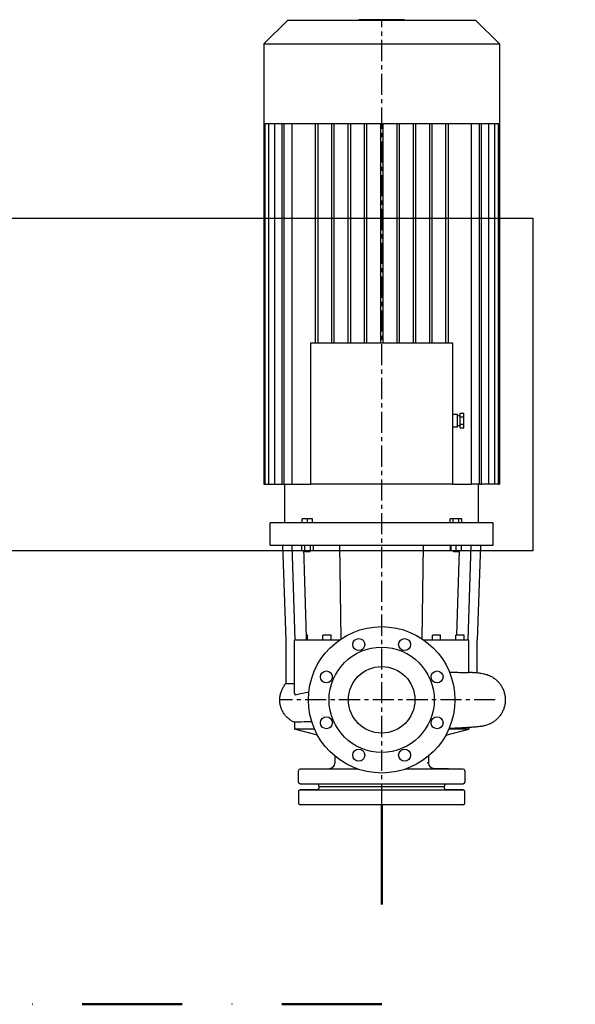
# Model space of a CAD drawing. Header units: millimetres. Extents: x 196 to 1773810, y -221320 to 153872.
# Tile 244 of 256: x 1202194 to 1203029, y -200257 to -198777. Entities that reach past the tile are written whole.
import ezdxf

# ---------------------------------------------------------------- set-up
doc = ezdxf.new("R2010")
doc.units = ezdxf.units.MM
doc.linetypes.add('CENTER', pattern=[50.8, 31.75, -6.35, 6.35, -6.35])
doc.linetypes.add('DASHDOT', pattern=[1, 0.5, -0.25, 0, -0.25])
for name, color, linetype, lineweight in [('00_Основной', 163, 'Continuous', 40), ('эл.освещ', 1, 'Continuous', 50), ('электрика', 1, 'Continuous', 140), ('中心线', 1, 'CENTER', 25)]:
    doc.layers.add(name, color=color, linetype=linetype, lineweight=lineweight)
doc.styles.add('Times New Roman', font='times.ttf')

msp = doc.modelspace()

# ---------------------------------------------------------------- linework, layer by layer
at = {"color": 252, "lineweight": 30, "ltscale": 10, "elevation": 0}
msp.add_lwpolyline([(1200260.7, -199075.2), (1202964.9, -199075.2), (1202964.9, -199575.2), (1200260.7, -199575.2)], close=True, dxfattribs=at)
at = {"layer": '00_Основной', "lineweight": 25, "ltscale": 10}
for p, q in [((1202596.1, -198778, 0), (1202560.7, -198813.4, 0)), ((1202879.5, -198778, 0), (1202596.1, -198778, 0)), ((1202772.3, -198777, 0), (1202703.4, -198777, 0)), ((1202703.4, -198778, 0), (1202703.4, -198777, 0)), ((1202772.3, -198778, 0), (1202772.3, -198777, 0)), ((1202879.5, -198778, 0), (1202914.9, -198813.4, 0)), ((1202560.7, -198813.4, 0), (1202914.9, -198813.4, 0)), ((1202560.7, -198813.4, 0), (1202560.7, -198933.1, 0)), ((1202914.9, -198813.4, 0), (1202914.9, -198933.1, 0)), ((1202560.7, -198933.1, 0), (1202562.4, -198933.1, 0)), ((1202560.7, -198933.1), (1202560.7, -199475.2)), ((1202562.4, -198933.1, 0), (1202567.8, -198933.1, 0)), ((1202562.4, -198933.1), (1202562.4, -199475.2)), ((1202567.7, -198933.1), (1202567.7, -199475.2)), ((1202567.8, -198933.1, 0), (1202577.1, -198933.1, 0)), ((1202576.9, -198933.1), (1202576.9, -199475.2)), ((1202577.1, -198933.1, 0), (1202591.1, -198933.1, 0)), ((1202588.2, -199475.2), (1202588.2, -198933.1)), ((1202590.7, -198933.1), (1202590.7, -199475.2)), ((1202591.1, -198933.1, 0), (1202638.6, -198933.1, 0)), ((1202603.4, -199475.2), (1202603.4, -198933.1)), ((1202637.8, -198933.1), (1202637.8, -199262.7)), ((1202638.6, -198933.1, 0), (1202663.4, -198933.1, 0)), ((1202641.6, -198933.1), (1202641.6, -199262.7)), ((1202662.3, -198933.1), (1202662.3, -199262.7)), ((1202663.4, -198933.1, 0), (1202688.2, -198933.1, 0)), ((1202666.1, -198933.1), (1202666.1, -199262.7)), ((1202686.8, -198933.1), (1202686.8, -199262.7)), ((1202688.2, -198933.1, 0), (1202713, -198933.1, 0)), ((1202690.7, -198933.1), (1202690.7, -199262.7)), ((1202711.4, -198933.1), (1202711.4, -199262.7)), ((1202713, -198933.1, 0), (1202737.8, -198933.1, 0)), ((1202715.2, -198933.1), (1202715.2, -199262.7)), ((1202735.9, -198933.1), (1202735.9, -199262.7)), ((1202737.8, -198933.1, 0), (1202762.6, -198933.1, 0)), ((1202739.7, -198933.1), (1202739.7, -199262.7)), ((1202760.4, -198933.1), (1202760.4, -199262.7)), ((1202762.6, -198933.1, 0), (1202787.4, -198933.1, 0)), ((1202764.3, -198933.1), (1202764.3, -199262.7)), ((1202785, -198933.1), (1202785, -199262.7)), ((1202787.4, -198933.1, 0), (1202812.2, -198933.1, 0)), ((1202788.8, -198933.1), (1202788.8, -199262.7)), ((1202809.5, -198933.1), (1202809.5, -199262.7)), ((1202812.2, -198933.1, 0), (1202837, -198933.1, 0)), ((1202813.3, -198933.1), (1202813.3, -199262.7)), ((1202834, -198933.1), (1202834, -199262.7)), ((1202837, -198933.1, 0), (1202884.6, -198933.1, 0)), ((1202837.9, -198933.1), (1202837.9, -199262.7)), ((1202872.2, -198933.1), (1202872.2, -199475.2)), ((1202884.6, -198933.1, 0), (1202898.6, -198933.1, 0)), ((1202884.9, -199475.2), (1202884.9, -198933.1)), ((1202887.4, -198933.1), (1202887.4, -199475.2)), ((1202898.6, -198933.1, 0), (1202907.9, -198933.1, 0)), ((1202898.7, -199475.2), (1202898.7, -198933.1)), ((1202907.9, -198933.1, 0), (1202913.2, -198933.1, 0)), ((1202907.9, -199475.2), (1202907.9, -198933.1)), ((1202913.2, -198933.1, 0), (1202914.9, -198933.1, 0)), ((1202913.2, -199475.2), (1202913.2, -198933.1)), ((1202914.9, -198933.1), (1202914.9, -199475.2)), ((1202631.5, -199475.2), (1202631.5, -199262.7)), ((1202631.5, -199262.7), (1202844.1, -199262.7)), ((1202844.1, -199262.7), (1202844.1, -199475.2)), ((1202844.1, -199369.9), (1202851.8, -199369.9)), ((1202851.8, -199379.5), (1202851.8, -199369.9)), ((1202851.8, -199371.8), (1202855.6, -199371.8)), ((1202855.6, -199368.4), (1202861.3, -199368.4)), ((1202855.6, -199373.9), (1202855.6, -199368.4)), ((1202855.6, -199373.9), (1202861.3, -199373.9)), ((1202855.6, -199385), (1202855.6, -199373.9)), ((1202861.3, -199373.9), (1202861.3, -199368.4)), ((1202861.3, -199385), (1202861.3, -199373.9)), ((1202844.1, -199389), (1202851.8, -199389)), ((1202851.8, -199389), (1202851.8, -199379.5)), ((1202851.8, -199387.1), (1202855.6, -199387.1)), ((1202855.6, -199385), (1202861.3, -199385)), ((1202855.6, -199390.5), (1202855.6, -199385)), ((1202855.6, -199390.5), (1202861.3, -199390.5)), ((1202861.3, -199390.5), (1202861.3, -199385)), ((1202560.7, -199475.2), (1202562.4, -199475.2)), ((1202562.4, -199475.2), (1202564.3, -199475.2)), ((1202564.3, -199475.2), (1202567.7, -199475.2)), ((1202567.7, -199475.2), (1202569.6, -199475.2)), ((1202569.6, -199475.2), (1202576.9, -199475.2)), ((1202576.9, -199475.2), (1202578.8, -199475.2)), ((1202578.8, -199475.2), (1202588.2, -199475.2)), ((1202588.2, -199475.2), (1202590.7, -199475.2)), ((1202590.7, -199475.2), (1202592.7, -199475.2)), ((1202592.3, -199533.2), (1202592.3, -199475.2)), ((1202592.7, -199475.2), (1202603.4, -199475.2)), ((1202603.4, -199475.2), (1202631.5, -199475.2)), ((1202844.1, -199475.2), (1202631.5, -199475.2)), ((1202844.1, -199475.2), (1202872.2, -199475.2)), ((1202883, -199475.2), (1202872.2, -199475.2)), ((1202884.9, -199475.2), (1202883, -199475.2)), ((1202883.4, -199533.2), (1202883.4, -199475.2)), ((1202884.9, -199475.2), (1202887.4, -199475.2)), ((1202896.8, -199475.2), (1202887.4, -199475.2)), ((1202898.7, -199475.2), (1202896.8, -199475.2)), ((1202906, -199475.2), (1202898.7, -199475.2)), ((1202907.9, -199475.2), (1202906, -199475.2)), ((1202911.3, -199475.2), (1202907.9, -199475.2)), ((1202913.2, -199475.2), (1202911.3, -199475.2)), ((1202913.2, -199475.2), (1202914.9, -199475.2)), ((1202905.4, -199533.2), (1202570.3, -199533.2)), ((1202570.3, -199566.8), (1202570.3, -199533.2)), ((1202626.1, -199527.1), (1202618.5, -199527.1)), ((1202618.5, -199533.2), (1202618.5, -199527.1)), ((1202626.1, -199533.2), (1202626.1, -199527.1)), ((1202633.8, -199527.1), (1202626.1, -199527.1)), ((1202633.8, -199533.2), (1202633.8, -199527.1)), ((1202845.1, -199527.1), (1202840.7, -199527.1)), ((1202840.7, -199533.2), (1202840.7, -199527.1)), ((1202853.9, -199527.1), (1202845.1, -199527.1)), ((1202845.1, -199533.2), (1202845.1, -199527.1)), ((1202858.4, -199527.1), (1202853.9, -199527.1)), ((1202853.9, -199533.2), (1202853.9, -199527.1)), ((1202858.4, -199533.2), (1202858.4, -199527.1)), ((1202905.4, -199566.8), (1202905.4, -199533.2)), ((1202570.3, -199566.8), (1202737.8, -199566.8)), ((1202594.2, -199709.4), (1202589.4, -199566.8)), ((1202607.7, -199709.4), (1202603.3, -199566.8)), ((1202617.3, -199566.8), (1202617.3, -199574.8)), ((1202621.7, -199566.8), (1202621.7, -199574.8)), ((1202630.5, -199566.8), (1202630.5, -199574.8)), ((1202635, -199566.8), (1202635, -199574.8)), ((1202677.1, -199707.5), (1202675.1, -199566.8)), ((1202737.8, -199566.8), (1202905.4, -199566.8)), ((1202798.5, -199707.5), (1202800.5, -199566.8)), ((1202840.7, -199566.8), (1202840.7, -199574.8)), ((1202841.9, -199566.8), (1202841.9, -199574.8)), ((1202849.5, -199566.8), (1202849.5, -199574.8)), ((1202857.2, -199566.8), (1202857.2, -199574.8)), ((1202868, -199709.4), (1202872.3, -199566.8)), ((1202886.2, -199566.8), (1202881.4, -199709.4)), ((1202617.3, -199574.8), (1202621.7, -199574.8)), ((1202621.3, -199574.8), (1202621.3, -199575.4)), ((1202626.1, -199575.4), (1202621.3, -199575.4)), ((1202622.3, -199576.3), (1202621.3, -199575.4)), ((1202621.7, -199574.8), (1202630.5, -199574.8)), ((1202622.3, -199576.3), (1202626.1, -199576.3)), ((1202630.9, -199575.4), (1202626.1, -199575.4)), ((1202626.1, -199576.3), (1202629.9, -199576.3)), ((1202629.9, -199576.3), (1202630.9, -199575.4)), ((1202630.5, -199574.8), (1202635, -199574.8)), ((1202630.9, -199574.8), (1202630.9, -199575.4)), ((1202840.7, -199574.8), (1202841.9, -199574.8)), ((1202841.9, -199574.8), (1202849.5, -199574.8)), ((1202844.7, -199574.8), (1202844.7, -199575.4)), ((1202854.3, -199575.4), (1202844.7, -199575.4)), ((1202845.7, -199576.3), (1202844.7, -199575.4)), ((1202845.7, -199576.3), (1202853.4, -199576.3)), ((1202849.5, -199574.8), (1202857.2, -199574.8)), ((1202850.9, -199701.8), (1202854.7, -199574.8)), ((1202853.4, -199576.3), (1202854.3, -199575.4)), ((1202854.3, -199574.8), (1202854.3, -199575.4)), ((1202626.4, -199701.8), (1202624.8, -199701.8)), ((1202626.4, -199709.4), (1202626.4, -199701.8)), ((1202661.7, -199701.8), (1202649.2, -199701.8)), ((1202649.2, -199709.4), (1202649.2, -199701.8)), ((1202661.7, -199709.4), (1202661.7, -199701.8)), ((1202820.2, -199701.8), (1202814, -199701.8)), ((1202814, -199709.4), (1202814, -199701.8)), ((1202826.4, -199701.8), (1202820.2, -199701.8)), ((1202826.4, -199709.4), (1202826.4, -199701.8)), ((1202861.7, -199701.8), (1202849.2, -199701.8)), ((1202849.2, -199709.4), (1202849.2, -199701.8)), ((1202861.7, -199709.4), (1202861.7, -199701.8)), ((1202594.2, -199774.5), (1202594.2, -199709.4)), ((1202607.7, -199709.4), (1202607, -199709.4)), ((1202607, -199789.1), (1202607, -199709.4)), ((1202657, -199709.4), (1202607.7, -199709.4)), ((1202663.7, -199709.4), (1202657, -199709.4)), ((1202670.1, -199709.4), (1202663.7, -199709.4)), ((1202674.3, -199709.4), (1202670.1, -199709.4)), ((1202805.6, -199709.4), (1202801.4, -199709.4)), ((1202812, -199709.4), (1202805.6, -199709.4)), ((1202818.7, -199709.4), (1202812, -199709.4)), ((1202867.9, -199709.4), (1202818.7, -199709.4)), ((1202868.7, -199709.4), (1202867.9, -199709.4)), ((1202868.7, -199758.1), (1202868.7, -199709.4)), ((1202881.4, -199758.5), (1202881.4, -199709.4)), ((1202868.7, -199758.1), (1202868.7, -199758.1)), ((1202606.6, -199832.9), (1202606.6, -199843.3)), ((1202637, -199843.3), (1202606.6, -199843.3)), ((1202641.4, -199852.1), (1202606.6, -199843.3)), ((1202834.3, -199852.1), (1202869, -199843.3)), ((1202869, -199843.3), (1202838.6, -199843.3)), ((1202869, -199840.9), (1202869, -199843.3)), ((1202667.6, -199883.9), (1202667.6, -199894.5)), ((1202808, -199883.9), (1202808, -199894.5)), ((1202612.8, -199922.8), (1202612.8, -199905.7)), ((1202615.3, -199903.2), (1202659.6, -199902.4)), ((1202701.9, -199903.2), (1202615.3, -199903.2)), ((1202860.4, -199903.2), (1202773.8, -199903.2)), ((1202860.4, -199903.2), (1202816, -199902.4)), ((1202862.8, -199905.7), (1202862.8, -199922.8)), ((1202612.8, -199937.2), (1202612.8, -199954.3)), ((1202615.3, -199925.3), (1202737.8, -199925.3)), ((1202641.9, -199926), (1202615.3, -199925.3)), ((1202641.9, -199934), (1202615.3, -199934.7)), ((1202615.3, -199934.7), (1202737.8, -199934.7)), ((1202643.7, -199930), (1202642.8, -199926.7)), ((1202643.7, -199930), (1202642.8, -199933.3)), ((1202831.9, -199930), (1202643.7, -199930)), ((1202737.8, -199925.3), (1202860.4, -199925.3)), ((1202737.8, -199934.7), (1202860.4, -199934.7)), ((1202832.8, -199926.7), (1202831.9, -199930)), ((1202832.8, -199933.3), (1202831.9, -199930)), ((1202860.4, -199925.3), (1202833.8, -199926)), ((1202860.4, -199934.7), (1202833.8, -199934)), ((1202862.8, -199954.3), (1202862.8, -199937.2)), ((1202860.4, -199956.8), (1202615.3, -199956.8))]:
    msp.add_line(p, q, dxfattribs=at)
for centre, radius in [((1202737.8, -199799.2), 110), ((1202703.4, -199716.1), 9), ((1202772.3, -199716.1), 9), ((1202737.8, -199799.2), 79.1), ((1202654.7, -199764.8), 9), ((1202737.8, -199799.2), 50), ((1202821, -199764.8), 9), ((1202654.7, -199833.7), 9), ((1202821, -199833.7), 9), ((1202703.4, -199882.4), 9), ((1202772.3, -199882.4), 9)]:
    msp.add_circle(centre, radius, dxfattribs=at)
for centre, radius, start, end in [((1202658.5, -199893.3), 9.2, 277.0004, 352.4928), ((1202817.1, -199893.3), 9.2, 187.5072, 262.9996), ((1202615.3, -199905.7), 2.5, 91, 180), ((1202860.3, -199905.7), 2.5, 0, 89), ((1202615.3, -199922.8), 2.5, 180, 268.5), ((1202860.3, -199922.8), 2.5, 271.5, 0), ((1202615.3, -199937.2), 2.5, 91.5, 180), ((1202641.8, -199927), 1, 15, 88.5), ((1202641.8, -199933), 1, 271.5, 345), ((1202833.8, -199927), 1, 91.5, 165), ((1202833.8, -199933), 1, 195, 268.5), ((1202860.3, -199937.2), 2.5, 0, 88.5), ((1202615.3, -199954.3), 2.5, 180, 269), ((1202860.3, -199954.3), 2.5, 271, 0)]:
    msp.add_arc(centre, radius, start, end, dxfattribs=at)
msp.add_open_spline([(1202625, -199709.4), (1202623.6, -199664.6), (1202622.3, -199619.7), (1202620.9, -199574.8)], degree=3, dxfattribs=at)
for points, knots in [([(1202868.7, -199757.5), (1202869, -199757.5), (1202869.3, -199757.6), (1202871.5, -199757.7), (1202873.3, -199757.8), (1202876.6, -199758.1), (1202878.2, -199758.2), (1202881.4, -199758.5), (1202882.9, -199758.6), (1202886.5, -199759.1), (1202888.5, -199759.3), (1202892.7, -199760.3), (1202894.3, -199760.7), (1202897.3, -199761.7), (1202898.5, -199762.1), (1202900.7, -199763.1), (1202901.9, -199763.7), (1202904.2, -199765), (1202905.3, -199765.7), (1202907.8, -199767.4), (1202909, -199768.4), (1202911.5, -199770.6), (1202912.7, -199771.8), (1202915, -199774.5), (1202916.1, -199775.9), (1202918.1, -199779), (1202919, -199780.6), (1202920.6, -199783.9), (1202921.2, -199785.6), (1202922.3, -199789.1), (1202922.8, -199790.9), (1202923.4, -199794.6), (1202923.5, -199796.4), (1202923.6, -199798.6), (1202923.6, -199798.9), (1202923.6, -199800.2), (1202923.6, -199801.1), (1202923.4, -199803.8), (1202923.1, -199805.7), (1202922.3, -199809.3), (1202921.8, -199811.1), (1202920.6, -199814.6), (1202919.8, -199816.3), (1202918.1, -199819.5), (1202917.1, -199821.1), (1202914.9, -199824.1), (1202913.8, -199825.5), (1202911.2, -199828.1), (1202909.9, -199829.3), (1202907.1, -199831.5), (1202905.7, -199832.5), (1202902.9, -199834.2), (1202901.5, -199834.9), (1202899, -199836.1), (1202897.8, -199836.6), (1202895.7, -199837.3), (1202894.7, -199837.6), (1202893, -199838.1), (1202892.2, -199838.3), (1202890.7, -199838.6), (1202890, -199838.8), (1202888.4, -199839.1), (1202887.6, -199839.2), (1202885.7, -199839.5), (1202884.6, -199839.6), (1202881.7, -199840), (1202879.7, -199840.1), (1202875.6, -199840.5), (1202873.3, -199840.6), (1202869, -199840.9), (1202866.9, -199841), (1202862.7, -199841.3), (1202860.5, -199841.4), (1202856.1, -199841.6), (1202853.7, -199841.7), (1202848.9, -199841.9), (1202846.5, -199842.1), (1202842.3, -199842.2), (1202840.7, -199842.3), (1202839, -199842.4)], [7.962476, 7.962476, 7.962476, 7.962476, 10.004995, 10.004995, 21.310366, 21.310366, 33.07333, 33.07333, 45.9297, 45.9297, 63.127997, 63.127997, 71.52097, 71.52097, 76.148148, 76.148148, 80.398025, 80.398025, 84.984479, 84.984479, 90.061456, 90.061456, 95.506644, 95.506644, 101.175904, 101.175904, 106.923814, 106.923814, 112.710522, 112.710522, 118.508972, 118.508972, 124.307179, 124.307179, 125.273986, 125.273986, 128.175938, 128.175938, 133.983133, 133.983133, 139.788398, 139.788398, 145.588847, 145.588847, 151.380325, 151.380325, 157.161517, 157.161517, 162.889503, 162.889503, 168.491265, 168.491265, 173.728168, 173.728168, 178.468265, 178.468265, 182.762474, 182.762474, 187.051551, 187.051551, 191.923472, 191.923472, 198.204642, 198.204642, 207.309805, 207.309805, 222.813189, 222.813189, 238.047524, 238.047524, 250.148342, 250.148342, 261.508507, 261.508507, 272.591673, 272.591673, 283.526713, 283.526713, 290.299435, 290.299435, 290.299435, 290.299435]), ([(1202839.7, -199757.7), (1202841.9, -199757.7), (1202844, -199757.7), (1202846, -199757.8), (1202848.9, -199757.8), (1202851.7, -199757.8), (1202854.4, -199757.9), (1202859.3, -199758), (1202863.9, -199758.1), (1202867.9, -199758.2)], [2.747333, 2.747333, 2.747333, 2.747333, 3.657625, 3.657625, 3.657625, 4.938661, 4.938661, 4.938661, 7.347597, 7.347597, 7.347597, 7.347597]), ([(1202867.9, -199758.2), (1202868, -199758.2), (1202868.1, -199758.2), (1202868.5, -199758.2), (1202868.6, -199758.1), (1202868.7, -199758.1), (1202868.7, -199758.1), (1202868.7, -199758.1)], [0.1289271, 0.1289271, 0.1289271, 0.1289271, 0.1877254, 0.1877254, 0.3837267, 0.3837267, 0.4082016, 0.4082016, 0.4082016, 0.4082016]), ([(1202584.6, -199799.2), (1202584.6, -199797.5), (1202584.7, -199795.7), (1202585.3, -199792.2), (1202585.6, -199790.4), (1202586.6, -199787), (1202587.3, -199785.4), (1202588.8, -199782.2), (1202589.6, -199780.6), (1202591.5, -199777.6), (1202592.6, -199776.2), (1202593.9, -199774.7), (1202594.1, -199774.6), (1202594.2, -199774.4)], [0, 0, 0, 0, 5.543006, 5.543006, 11.09045, 11.09045, 16.633913, 16.633913, 22.1828, 22.1828, 27.722289, 27.722289, 28.386373, 28.386373, 28.386373, 28.386373]), ([(1202594.2, -199774.5), (1202594.2, -199774.5), (1202594.2, -199774.5), (1202594.2, -199774.5), (1202594.2, -199774.6), (1202594.7, -199774.6), (1202595.7, -199774.7), (1202596.4, -199774.7), (1202597.5, -199774.7), (1202598.8, -199774.7), (1202600.8, -199774.6), (1202603.6, -199774.6), (1202607, -199774.4)], [7.397288, 7.397288, 7.397288, 7.397288, 7.39729, 7.39729, 7.39729, 9.569059, 9.569059, 9.569059, 11.199023, 11.199023, 11.199023, 13.786041, 13.786041, 13.786041, 13.786041]), ([(1202607, -199789.1), (1202607, -199789.1), (1202607, -199789.1), (1202607, -199789.1), (1202607, -199789.5), (1202607, -199789.9), (1202607, -199790.2), (1202607, -199790.4), (1202607.1, -199790.5), (1202607.1, -199790.6), (1202607.1, -199790.8), (1202607.1, -199791), (1202607.2, -199791.1), (1202607.2, -199791.2), (1202607.3, -199791.3), (1202607.3, -199791.4), (1202607.4, -199791.5), (1202607.5, -199791.6), (1202607.6, -199791.6), (1202607.6, -199791.6), (1202607.7, -199791.6), (1202607.7, -199791.6)], [1.1190328, 1.1190328, 1.1190328, 1.1190328, 1.1225932, 1.1225932, 1.1225932, 1.3104458, 1.3104458, 1.3104458, 1.4045776, 1.4045776, 1.4045776, 1.5092542, 1.5092542, 1.5092542, 1.5933961, 1.5933961, 1.5933961, 1.7016406, 1.7016406, 1.7016406, 1.7408851, 1.7408851, 1.7408851, 1.7408851]), ([(1202607.7, -199791.6), (1202613.1, -199790.3), (1202619.3, -199789), (1202626.3, -199787.9), (1202627, -199787.7), (1202627.7, -199787.6), (1202628.4, -199787.5)], [0, 0, 0, 0, 3.217804, 3.217804, 3.217804, 3.549424, 3.549424, 3.549424, 3.549424]), ([(1202606.6, -199833), (1202605.3, -199832.4), (1202604.1, -199831.8), (1202601.5, -199830.3), (1202600.3, -199829.4), (1202597.7, -199827.4), (1202596.4, -199826.3), (1202594, -199823.9), (1202592.9, -199822.5), (1202590.8, -199819.7), (1202589.8, -199818.2), (1202588.2, -199815.1), (1202587.4, -199813.5), (1202586.2, -199810.2), (1202585.7, -199808.4), (1202585, -199805), (1202584.8, -199803.2), (1202584.6, -199800.7), (1202584.6, -199800), (1202584.6, -199799.2)], [0.090671, 0.090671, 0.090671, 0.090671, 4.585349, 4.585349, 9.448767, 9.448767, 14.765311, 14.765311, 20.237815, 20.237815, 25.767813, 25.767813, 31.298824, 31.298824, 36.850764, 36.850764, 42.392602, 42.392602, 44.716016, 44.716016, 44.716016, 44.716016]), ([(1202633, -199832.4), (1202632.8, -199832.4), (1202632.6, -199832.4), (1202632.4, -199832.4), (1202624.1, -199832.5), (1202617.6, -199832.5), (1202613.2, -199832.6), (1202612.3, -199832.6), (1202611.6, -199832.6), (1202610.8, -199832.6), (1202608, -199832.7), (1202606.6, -199832.8), (1202606.6, -199832.9)], [33.264876, 33.264876, 33.264876, 33.264876, 33.358161, 33.358161, 33.358161, 37.745237, 37.745237, 37.745237, 38.629057, 38.629057, 38.629057, 42.132312, 42.132312, 42.132312, 42.132312])]:
    msp.add_open_spline(points, degree=3, knots=knots, dxfattribs=at)
msp.add_point((1202807.1, -199893.7), dxfattribs=at)
at = {"layer": 'эл.освещ', "color": 1, "linetype": 'DASHDOT', "lineweight": 50, "ltscale": 300}
msp.add_lwpolyline([(1202737.8, -199956.8), (1202737.8, -200256.8), (1199729.9, -200256.8)], dxfattribs=at)
at = {"layer": '中心线', "color": 252}
for points in [[(1202737.9, -199956.8), (1202737.8, -198778)], [(1202908.6, -199799.2), (1202584.6, -199799.2)]]:
    msp.add_lwpolyline(points, dxfattribs=at)

# ---------------------------------------------------------------- texts
at = {"layer": 'электрика', "color": 0, "lineweight": 18, "insert": (1048383.2, -198876.6), "char_height": 300, "width": 2340.367, "attachment_point": 1, "style": 'Times New Roman'}
msp.add_mtext('\\pi49.56334;{\\LВА47-29-1Р}\\P\\pi817.19131;16А', dxfattribs=at)

doc.saveas('drawing.dxf')
